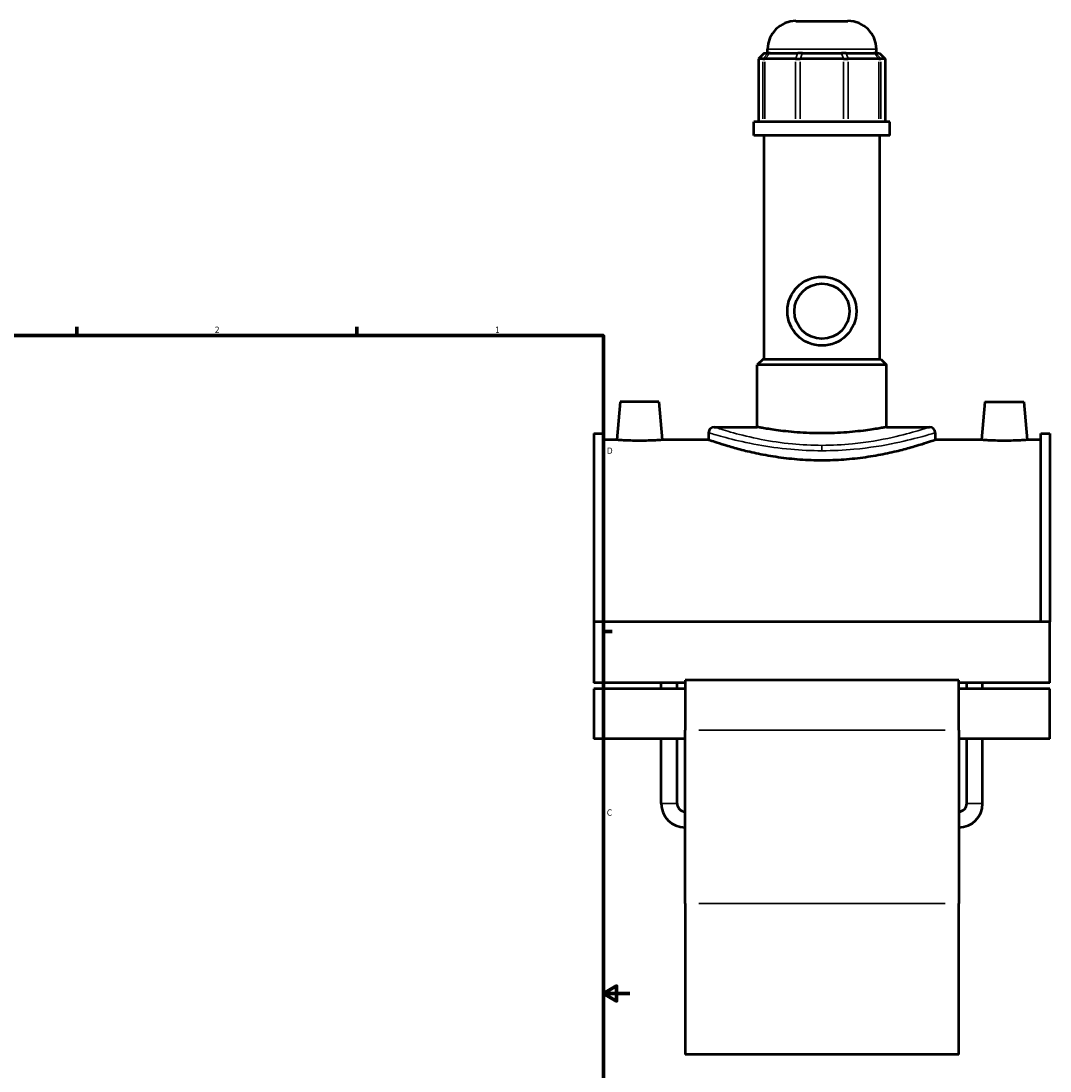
# Model space of a CAD drawing. Header units: inches. Extents: x -0.9 to 49.3, y -1.4 to 48.
# Tile 8 of 9: x 24.7 to 40.3, y 9.8 to 25.8. Entities that reach past the tile are written whole.
import ezdxf

# ---------------------------------------------------------------- set-up
doc = ezdxf.new("R2010")
doc.units = ezdxf.units.IN
doc.header["$MEASUREMENT"] = 0
for name, color, linetype, lineweight in [('Border (ANSI)', 7, 'Continuous', 70), ('Visible (ANSI)', 7, 'Continuous', 50), ('Visible Narrow (ANSI)', 7, 'Continuous', 35)]:
    doc.layers.add(name, color=color, linetype=linetype, lineweight=lineweight)
doc.styles.add('Note Text (ANSI)', font='tahoma.ttf')

# ---------------------------------------------------------------- blocks, each defined once
blk = doc.blocks.new('Borders Default Border')
at = {"layer": 'Border (ANSI)'}
for p, q in [((25.5, 21), (25.5, 21.134)), ((29.75, 21), (29.75, 21.134)), ((33.5, 16.5), (33.634, 16.5))]:
    blk.add_line(p, q, dxfattribs=at)
at = {"layer": 'Border (ANSI)', "flags": 128}
for points in [[(0.5, 1), (0.5, 21), (33.5, 21), (33.5, 1), (0.5, 1)], [(33.9, 11), (33.5, 11), (33.7, 11.115), (33.7, 10.885), (33.5, 11)]]:
    blk.add_lwpolyline(points, dxfattribs=at)
at = {"layer": 'Border (ANSI)', "color": 5, "true_color": 0x0000ff, "char_height": 0.0945, "attachment_point": 7, "style": 'Note Text (ANSI)'}
for s, insert in [('2', (27.596, 21.04)), ('1', (31.854, 21.04)), ('D', (33.553, 19.203)), ('C', (33.552, 13.701))]:
    blk.add_mtext(s, dxfattribs=dict(at, insert=insert))

msp = doc.modelspace()

# ---------------------------------------------------------------- linework, layer by layer
at = {"layer": 'Visible (ANSI)'}
for p, q in [((36.423, 25.78), (37.215, 25.78)), ((35.943, 25.292), (35.857, 25.206)), ((35.943, 25.292), (36.002, 25.292)), ((35.992, 25.292), (35.992, 25.35)), ((36.031, 25.292), (36.002, 25.292)), ((36.031, 25.292), (36.451, 25.292)), ((36.522, 25.292), (36.451, 25.292)), ((36.522, 25.292), (37.116, 25.292)), ((37.187, 25.292), (37.116, 25.292)), ((37.187, 25.292), (37.607, 25.292)), ((37.636, 25.292), (37.607, 25.292)), ((37.636, 25.292), (37.695, 25.292)), ((37.646, 25.292), (37.646, 25.35)), ((37.695, 25.292), (37.781, 25.206)), ((35.922, 25.206), (35.857, 25.206)), ((35.857, 25.206), (35.857, 24.247)), ((35.922, 25.206), (35.952, 25.206)), ((36.418, 25.206), (35.952, 25.206)), ((36.418, 25.206), (36.49, 25.206)), ((37.149, 25.206), (36.49, 25.206)), ((37.149, 25.206), (37.22, 25.206)), ((37.686, 25.206), (37.22, 25.206)), ((37.686, 25.206), (37.716, 25.206)), ((37.781, 25.206), (37.716, 25.206)), ((37.781, 25.206), (37.781, 24.247)), ((37.852, 24.247), (35.786, 24.247)), ((35.786, 24.038), (35.786, 24.247)), ((37.852, 24.038), (37.852, 24.247)), ((37.852, 24.038), (35.786, 24.038)), ((35.941, 20.643), (35.941, 24.038)), ((37.697, 20.643), (37.697, 24.038)), ((35.924, 20.643), (35.837, 20.557)), ((35.924, 20.643), (37.714, 20.643)), ((37.714, 20.643), (37.801, 20.557)), ((37.801, 20.557), (35.837, 20.557)), ((35.837, 19.609), (35.837, 20.557)), ((37.801, 19.609), (37.801, 20.557)), ((33.752, 19.991), (33.701, 19.413)), ((34.342, 19.991), (33.752, 19.991)), ((34.342, 19.991), (34.393, 19.413)), ((39.296, 19.991), (39.245, 19.413)), ((39.296, 19.991), (39.886, 19.991)), ((39.886, 19.991), (39.937, 19.413)), ((33.354, 19.511), (33.354, 16.647)), ((33.354, 19.511), (33.493, 19.511)), ((33.493, 16.647), (33.493, 19.511)), ((35.097, 19.523), (35.097, 19.413)), ((35.183, 19.609), (35.837, 19.609)), ((37.801, 19.609), (38.455, 19.609)), ((38.541, 19.523), (38.541, 19.413)), ((40.145, 16.647), (40.145, 19.511)), ((40.145, 19.511), (40.284, 19.511)), ((40.284, 19.511), (40.284, 16.647)), ((33.701, 19.413), (33.493, 19.413)), ((35.097, 19.413), (34.393, 19.413)), ((39.245, 19.413), (38.541, 19.413)), ((40.145, 19.413), (39.937, 19.413)), ((33.354, 16.647), (33.354, 15.72)), ((40.284, 16.647), (33.354, 16.647)), ((40.284, 15.72), (40.284, 16.647)), ((34.74, 15.72), (33.354, 15.72)), ((34.377, 15.631), (34.377, 15.72)), ((34.618, 15.631), (34.618, 15.72)), ((34.74, 15.76), (34.74, 15.004)), ((38.898, 15.76), (34.74, 15.76)), ((38.898, 15.004), (38.898, 15.76)), ((40.284, 15.72), (38.898, 15.72)), ((39.02, 15.631), (39.02, 15.72)), ((39.261, 15.631), (39.261, 15.72)), ((33.354, 15.631), (33.354, 14.869)), ((34.74, 15.631), (33.354, 15.631)), ((40.284, 15.631), (38.898, 15.631)), ((40.284, 14.869), (40.284, 15.631)), ((34.74, 12.369), (34.74, 15.004)), ((38.898, 15.004), (38.898, 12.369)), ((34.74, 14.869), (33.354, 14.869)), ((34.377, 13.887), (34.377, 14.869)), ((34.618, 13.887), (34.618, 14.869)), ((40.284, 14.869), (38.898, 14.869)), ((39.02, 13.887), (39.02, 14.869)), ((39.261, 13.887), (39.261, 14.869)), ((34.74, 12.369), (34.74, 10.071)), ((38.898, 10.071), (38.898, 12.369)), ((38.898, 10.071), (34.74, 10.071))]:
    msp.add_line(p, q, dxfattribs=at)
for radius in [0.524, 0.419]:
    msp.add_circle((36.819, 21.37), radius, dxfattribs=at)
for centre, radius, start, end in [((36.423, 25.35), 0.431, 90, 180), ((37.215, 25.35), 0.431, 0, 90), ((35.183, 19.523), 0.0861, 90, 180), ((38.455, 19.523), 0.0861, 0, 90), ((34.74, 13.887), 0.363, 180, 270), ((34.74, 13.887), 0.122, 180, 270), ((38.898, 13.887), 0.363, 270, 0), ((38.898, 13.887), 0.122, 270, 0)]:
    msp.add_arc(centre, radius, start, end, dxfattribs=at)
for points, knots in [([(36.819, 19.514), (36.757, 19.514), (36.693, 19.515), (36.566, 19.52), (36.503, 19.524), (36.383, 19.533), (36.325, 19.538), (36.218, 19.55), (36.168, 19.556), (36.081, 19.568), (36.041, 19.574), (35.969, 19.586), (35.937, 19.591), (35.887, 19.6), (35.868, 19.604), (35.843, 19.608), (35.837, 19.609), (35.837, 19.609)], [0, 0, 0, 0, 0.470849, 0.470849, 0.941697, 0.941697, 1.412546, 1.412546, 1.883395, 1.883395, 2.354221, 2.354221, 2.825047, 2.825047, 3.295873, 3.295873, 3.766699, 3.766699, 3.766699, 3.766699]), ([(37.801, 19.609), (37.801, 19.609), (37.795, 19.608), (37.77, 19.604), (37.751, 19.6), (37.701, 19.591), (37.669, 19.586), (37.597, 19.574), (37.557, 19.568), (37.47, 19.556), (37.42, 19.55), (37.313, 19.538), (37.256, 19.533), (37.135, 19.524), (37.072, 19.52), (36.945, 19.515), (36.881, 19.514), (36.819, 19.514)], [11.300098, 11.300098, 11.300098, 11.300098, 11.770925, 11.770925, 12.241751, 12.241751, 12.712577, 12.712577, 13.183403, 13.183403, 13.654252, 13.654252, 14.125101, 14.125101, 14.595949, 14.595949, 15.066798, 15.066798, 15.066798, 15.066798]), ([(34.047, 19.401), (34.003, 19.401), (33.957, 19.401), (33.872, 19.404), (33.833, 19.405), (33.772, 19.408), (33.745, 19.41), (33.71, 19.412), (33.701, 19.413), (33.701, 19.413)], [2.652506, 2.652506, 2.652506, 2.652506, 2.984187, 2.984187, 3.315868, 3.315868, 3.647314, 3.647314, 3.97876, 3.97876, 3.97876, 3.97876]), ([(34.393, 19.413), (34.393, 19.413), (34.384, 19.412), (34.349, 19.41), (34.322, 19.408), (34.261, 19.405), (34.222, 19.404), (34.137, 19.401), (34.091, 19.401), (34.047, 19.401)], [6.631266, 6.631266, 6.631266, 6.631266, 6.962712, 6.962712, 7.294157, 7.294157, 7.625838, 7.625838, 7.957519, 7.957519, 7.957519, 7.957519]), ([(36.819, 19.101), (36.71, 19.101), (36.597, 19.105), (36.374, 19.121), (36.263, 19.133), (36.052, 19.164), (35.95, 19.182), (35.763, 19.22), (35.677, 19.24), (35.525, 19.279), (35.454, 19.299), (35.328, 19.337), (35.273, 19.354), (35.185, 19.383), (35.152, 19.394), (35.107, 19.409), (35.097, 19.413), (35.097, 19.413)], [0, 0, 0, 0, 0.831769, 0.831769, 1.663537, 1.663537, 2.495306, 2.495306, 3.327074, 3.327074, 4.158363, 4.158363, 4.989652, 4.989652, 5.820941, 5.820941, 6.65223, 6.65223, 6.65223, 6.65223]), ([(38.541, 19.413), (38.541, 19.413), (38.531, 19.409), (38.486, 19.394), (38.453, 19.383), (38.365, 19.354), (38.31, 19.337), (38.184, 19.299), (38.113, 19.279), (37.961, 19.24), (37.875, 19.22), (37.688, 19.182), (37.586, 19.164), (37.375, 19.133), (37.264, 19.121), (37.041, 19.105), (36.928, 19.101), (36.819, 19.101)], [19.956691, 19.956691, 19.956691, 19.956691, 20.78798, 20.78798, 21.619269, 21.619269, 22.450559, 22.450559, 23.281848, 23.281848, 24.113616, 24.113616, 24.945385, 24.945385, 25.777153, 25.777153, 26.608922, 26.608922, 26.608922, 26.608922]), ([(39.591, 19.401), (39.547, 19.401), (39.501, 19.401), (39.416, 19.404), (39.377, 19.405), (39.316, 19.408), (39.289, 19.41), (39.254, 19.412), (39.245, 19.413), (39.245, 19.413)], [0, 0, 0, 0, 0.331681, 0.331681, 0.663362, 0.663362, 0.994808, 0.994808, 1.326253, 1.326253, 1.326253, 1.326253]), ([(39.937, 19.413), (39.937, 19.413), (39.928, 19.412), (39.893, 19.41), (39.866, 19.408), (39.805, 19.405), (39.766, 19.404), (39.681, 19.401), (39.635, 19.401), (39.591, 19.401)], [3.97876, 3.97876, 3.97876, 3.97876, 4.310205, 4.310205, 4.641651, 4.641651, 4.973332, 4.973332, 5.305013, 5.305013, 5.305013, 5.305013])]:
    msp.add_open_spline(points, degree=3, knots=knots, dxfattribs=at)
at = {"layer": 'Visible Narrow (ANSI)'}
for p, q in [((35.998, 25.288), (35.926, 25.211)), ((36.027, 25.288), (35.956, 25.211)), ((37.635, 25.35), (36.003, 25.35)), ((36.449, 25.288), (36.42, 25.211)), ((36.521, 25.288), (36.491, 25.211)), ((37.117, 25.288), (37.147, 25.211)), ((37.189, 25.288), (37.218, 25.211)), ((37.611, 25.288), (37.682, 25.211)), ((37.64, 25.288), (37.712, 25.211)), ((35.922, 24.295), (35.922, 25.158)), ((35.952, 25.158), (35.952, 24.295)), ((36.418, 24.295), (36.418, 25.158)), ((36.49, 25.158), (36.49, 24.295)), ((37.149, 24.295), (37.149, 25.158)), ((37.22, 25.158), (37.22, 24.295)), ((37.686, 24.295), (37.686, 25.158)), ((37.716, 25.158), (37.716, 24.295)), ((36.819, 19.329), (36.819, 19.254)), ((38.69, 15.004), (34.948, 15.004)), ((34.378, 13.887), (34.617, 13.887)), ((39.26, 13.887), (39.022, 13.887)), ((38.69, 12.369), (34.948, 12.369))]:
    msp.add_line(p, q, dxfattribs=at)
for points, knots in [([(35.097, 19.523), (35.097, 19.523), (35.11, 19.519), (35.185, 19.497), (35.277, 19.469), (35.525, 19.405), (35.676, 19.369), (36, 19.311), (36.168, 19.286), (36.499, 19.257), (36.659, 19.249), (36.819, 19.249)], [-19.941876, -19.941876, -19.941876, -19.941876, -19.039286, -19.039286, -17.373948, -17.373948, -15.824677, -15.824677, -14.466352, -14.466352, -13.294583, -13.294583, -13.294583, -13.294583]), ([(36.819, 19.331), (36.667, 19.331), (36.515, 19.338), (36.201, 19.368), (36.041, 19.393), (35.733, 19.453), (35.59, 19.489), (35.354, 19.554), (35.267, 19.582), (35.196, 19.605), (35.183, 19.609), (35.183, 19.609)], [13.294583, 13.294583, 13.294583, 13.294583, 14.466352, 14.466352, 15.824677, 15.824677, 17.373948, 17.373948, 19.039286, 19.039286, 19.941876, 19.941876, 19.941876, 19.941876]), ([(38.455, 19.609), (38.455, 19.609), (38.452, 19.608), (38.423, 19.599), (38.365, 19.579), (38.178, 19.524), (38.046, 19.487), (37.711, 19.412), (37.504, 19.375), (37.132, 19.339), (36.975, 19.331), (36.819, 19.331)], [33.236454, 33.236454, 33.236454, 33.236454, 33.701124, 33.701124, 35.23469, 35.23469, 36.877787, 36.877787, 38.679245, 38.679245, 39.883748, 39.883748, 39.883748, 39.883748]), ([(36.819, 19.249), (36.984, 19.249), (37.148, 19.257), (37.54, 19.293), (37.758, 19.329), (38.11, 19.403), (38.25, 19.439), (38.446, 19.494), (38.507, 19.513), (38.538, 19.522), (38.541, 19.523), (38.541, 19.523)], [-39.883748, -39.883748, -39.883748, -39.883748, -38.679245, -38.679245, -36.877787, -36.877787, -35.23469, -35.23469, -33.701124, -33.701124, -33.236454, -33.236454, -33.236454, -33.236454])]:
    msp.add_open_spline(points, degree=3, knots=knots, dxfattribs=at)

# ---------------------------------------------------------------- block references
msp.add_blockref('Borders Default Border', (0, 0))

doc.saveas('drawing.dxf')
